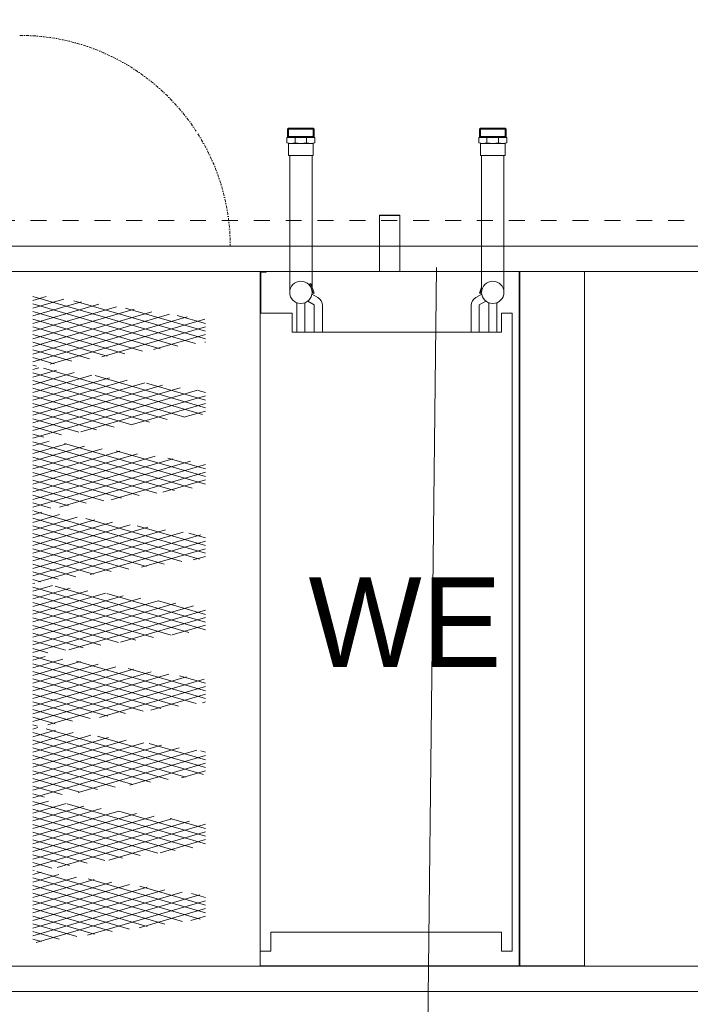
# Model space of a CAD drawing. Header units: millimetres. Extents: x -3034 to 546681, y -100001 to 133386.
# Tile 19 of 124: x 58065 to 59117, y -375 to 1167. Entities that reach past the tile are written whole.
import ezdxf

# ---------------------------------------------------------------- set-up
doc = ezdxf.new("R2010")
doc.units = ezdxf.units.MM
for name, pattern in [('ACAD_ISO03W100', [150, 60, -90]), ('DASHDOT', [1, 0.5, -0.25, 0, -0.25]), ('Dashed2cust', [50, 25, -25])]:
    doc.linetypes.add(name, pattern=pattern)
for name, color, linetype in [('___INST__AR_podstawy', 3, 'Continuous'), ('ELEK CIENKIE', 80, 'Continuous'), ('ELEK ODGROMÓWKA', 214, 'Continuous')]:
    doc.layers.add(name, color=color, linetype=linetype)
doc.layers.add('HVAC_WENTYLACJA_ETYKIETY', color=3, linetype='Continuous', lineweight=18)
doc.styles.add('DYN_DIM', font='txt')

# ---------------------------------------------------------------- blocks, each defined once
blk = doc.blocks.new('iglice')
at = {"layer": 'ELEK CIENKIE', "color": 232, "linetype": 'ACAD_ISO03W100', "ltscale": 3}
blk.add_circle((-52800.3, 20728.8), 7540, dxfattribs=at)
blk = doc.blocks.new('wentDACH')
at = {"color": 8, "lineweight": 9, "ltscale": 5}
for p, q in [((-127549.2, 44397), (-127547.7, 44398.5)), ((-127549.2, 44385), (-127549.2, 44397)), ((-127549.2, 44397), (-127507.2, 44397)), ((-127547.7, 44383.5), (-127547.7, 44398.5)), ((-127528.2, 44398.5), (-127547.7, 44398.5)), ((-127528.2, 44398.5), (-127508.7, 44398.5)), ((-127508.7, 44383.5), (-127508.7, 44398.5)), ((-127507.2, 44397), (-127508.7, 44398.5)), ((-127507.2, 44385), (-127507.2, 44397)), ((-127248.2, 44397), (-127246.7, 44398.5)), ((-127206.2, 44397), (-127248.2, 44397)), ((-127248.2, 44385), (-127248.2, 44397)), ((-127246.7, 44383.5), (-127246.7, 44398.5)), ((-127227.2, 44398.5), (-127246.7, 44398.5)), ((-127227.2, 44398.5), (-127207.7, 44398.5)), ((-127207.7, 44383.5), (-127207.7, 44398.5)), ((-127206.2, 44397), (-127207.7, 44398.5)), ((-127206.2, 44385), (-127206.2, 44397)), ((-127506.2, 44383.5), (-127550.2, 44383.5)), ((-127550.2, 44375.5), (-127550.2, 44383.5)), ((-127549.2, 44385), (-127547.7, 44383.5)), ((-127549.2, 44385), (-127507.2, 44385)), ((-127547.7, 44355.5), (-127547.7, 44374.8)), ((-127508.7, 44374.5), (-127547.7, 44374.5)), ((-127537.3, 44375.5), (-127537.3, 44383.5)), ((-127519.1, 44375.5), (-127519.1, 44383.5)), ((-127507.2, 44385), (-127508.7, 44383.5)), ((-127508.7, 44383.5), (-127506.2, 44383.5)), ((-127508.7, 44355.5), (-127508.7, 44374.8)), ((-127506.2, 44383.5), (-127506.2, 44375.5)), ((-127249.2, 44383.5), (-127205.2, 44383.5)), ((-127246.7, 44383.5), (-127249.2, 44383.5)), ((-127249.2, 44383.5), (-127249.2, 44375.5)), ((-127206.2, 44385), (-127248.2, 44385)), ((-127248.2, 44385), (-127246.7, 44383.5)), ((-127246.7, 44355.5), (-127246.7, 44374.8)), ((-127246.7, 44374.5), (-127207.7, 44374.5)), ((-127236.3, 44375.5), (-127236.3, 44383.5)), ((-127218.1, 44375.5), (-127218.1, 44383.5)), ((-127206.2, 44385), (-127207.7, 44383.5)), ((-127207.7, 44355.5), (-127207.7, 44374.8)), ((-127205.2, 44375.5), (-127205.2, 44383.5)), ((-127528.2, 44355.5), (-127547.7, 44355.5)), ((-127528.2, 44355.5), (-127508.7, 44355.5)), ((-127227.2, 44355.5), (-127246.7, 44355.5)), ((-127227.2, 44355.5), (-127207.7, 44355.5))]:
    blk.add_line(p, q, dxfattribs=at)
at = {"color": 8, "lineweight": 9}
for p, q in [((-127545.7, 44141), (-127545.7, 44355.5)), ((-127545.7, 44355.5), (-127510.7, 44355.5)), ((-127510.7, 44149.2), (-127510.7, 44355.5)), ((-127244.7, 44141), (-127244.7, 44355.5)), ((-127209.7, 44355.5), (-127244.7, 44355.5)), ((-127209.7, 44141), (-127209.7, 44355.5)), ((-128002, 44213.5), (-126144, 44213.5)), ((-128000, 44173.5), (-126146, 44173.5)), ((-127592, 44173.5), (-127592, 43085.6)), ((-127592, 44173.5), (-127185.6, 44173.5)), ((-127592, 44073.5), (-127592, 44173.5)), ((-127592, 44173.5), (-127582.5, 44173.5)), ((-127591, 44108.5), (-127591, 44172.5)), ((-127591, 44172.5), (-127582.5, 44172.5)), ((-127582.5, 44172.5), (-127582.5, 44173.5)), ((-127185.6, 44173.5), (-127185.6, 43085.6)), ((-127185, 44173.5), (-127185, 43085.6)), ((-127083.4, 44173.5), (-127083.4, 43085.6)), ((-127512.8, 44155.1), (-127514.3, 44154.6)), ((-127512.8, 44155.1), (-127507.4, 44140)), ((-127514.3, 44154.6), (-127508.8, 44139.5)), ((-127510.7, 44141), (-127510.7, 44141.4)), ((-127507.4, 44140), (-127508.8, 44139.5)), ((-127244.7, 44149.2), (-127248, 44140)), ((-127248, 44140), (-127246.6, 44139.5)), ((-127244.7, 44144.8), (-127246.6, 44139.5)), ((-127244.7, 44141), (-127244.7, 44148.3)), ((-127244.7, 44141), (-127244.7, 44141.4)), ((-127948.6, 44134.8), (-127693.7, 44060.7)), ((-127927.9, 44134.3), (-127948.6, 44128.2)), ((-127900.2, 44130.3), (-127948.6, 44116.2)), ((-127872.5, 44126.4), (-127948.6, 44104.2)), ((-127884.1, 44128), (-127678, 44068.1)), ((-127517.3, 44127.3), (-127507.1, 44121.4)), ((-127510.9, 44138.3), (-127501.5, 44132.9)), ((-127244.5, 44138.3), (-127253.9, 44132.9)), ((-127238.1, 44127.3), (-127248.4, 44121.4)), ((-127948.6, 44122.8), (-127721.4, 44056.7)), ((-127844.8, 44122.4), (-127948.6, 44092.3)), ((-127817.1, 44118.5), (-127948.6, 44080.3)), ((-127789.5, 44114.5), (-127948.6, 44068.3)), ((-127948.6, 44110.8), (-127749.1, 44052.8)), ((-127761.8, 44110.6), (-127948.6, 44056.3)), ((-127803.2, 44116.5), (-127678, 44080.1)), ((-127507.1, 44078.5), (-127507.1, 44121.4)), ((-127494.4, 44078.5), (-127494.4, 44120.5)), ((-127261.1, 44078.5), (-127261.1, 44120.5)), ((-127248.4, 44078.5), (-127248.4, 44121.4)), ((-127734.1, 44106.7), (-127948.6, 44044.3)), ((-127706.4, 44102.7), (-127948.6, 44032.3)), ((-127948.6, 44098.8), (-127776.8, 44048.9)), ((-127678.7, 44098.8), (-127921.2, 44028.3)), ((-127722.3, 44105), (-127678, 44092.1)), ((-127592, 44108.5), (-127542, 44108.5)), ((-127542, 44108.5), (-127542, 44078.5)), ((-127213.5, 44078.5), (-127213.5, 44108.5)), ((-127213.5, 44108.5), (-127197, 44108.5)), ((-127197, 44073.5), (-127197, 44108.5)), ((-127948.6, 44086.8), (-127804.4, 44044.9)), ((-127678, 44087), (-127840.3, 44039.8)), ((-127542, 44078.5), (-127213.5, 44078.5)), ((-127948.6, 44074.8), (-127832.1, 44041)), ((-127948.6, 44062.8), (-127859.8, 44037)), ((-127678, 44075), (-127759.4, 44051.3)), ((-127678, 44063), (-127678.6, 44062.8)), ((-127592, 44073.5), (-127592, 43143.5)), ((-127197, 44073.5), (-127197, 43143.5)), ((-127948.6, 44050.9), (-127887.5, 44033.1)), ((-127948.6, 44038.9), (-127915.2, 44029.1)), ((-127948.6, 44026.9), (-127942.9, 44025.2)), ((-127939.2, 44023), (-127948.6, 44020.3)), ((-127911.5, 44019.1), (-127948.6, 44008.3)), ((-127931.8, 44022), (-127682.4, 43949.5)), ((-127883.8, 44015.2), (-127948.6, 43996.3)), ((-127948.6, 44014.9), (-127710, 43945.5)), ((-127856.2, 44011.2), (-127948.6, 43984.3)), ((-127828.5, 44007.3), (-127948.6, 43972.3)), ((-127800.8, 44003.3), (-127948.6, 43960.4)), ((-127948.6, 44002.9), (-127737.7, 43941.6)), ((-127850.9, 44010.5), (-127678, 43960.2)), ((-127773.1, 43999.4), (-127948.6, 43948.4)), ((-127745.4, 43995.4), (-127948.6, 43936.4)), ((-127717.7, 43991.5), (-127948.6, 43924.4)), ((-127948.6, 43990.9), (-127765.4, 43937.6)), ((-127690.1, 43987.6), (-127948.6, 43912.4)), ((-127770.1, 43999), (-127678, 43972.2)), ((-127689.2, 43987.4), (-127678, 43984.2)), ((-127948.6, 43978.9), (-127793.1, 43933.7)), ((-127678, 43979.1), (-127873.4, 43922.3)), ((-127948.6, 43966.9), (-127820.8, 43929.8)), ((-127948.6, 43954.9), (-127848.5, 43925.8)), ((-127678, 43967.1), (-127792.6, 43933.8)), ((-127678, 43955.1), (-127711.7, 43945.3)), ((-127948.6, 43942.9), (-127876.2, 43921.9)), ((-127948.6, 43930.9), (-127903.8, 43917.9)), ((-127948.6, 43919), (-127931.5, 43914)), ((-127922.9, 43907.9), (-127948.6, 43900.4)), ((-127948.6, 43907), (-127698.7, 43834.3)), ((-127895.2, 43903.9), (-127948.6, 43888.4)), ((-127867.5, 43900), (-127948.6, 43876.4)), ((-127839.8, 43896.1), (-127948.6, 43864.4)), ((-127948.6, 43895), (-127726.4, 43830.4)), ((-127898.7, 43904.4), (-127678, 43840.3)), ((-127817.8, 43892.9), (-127678, 43852.3)), ((-127812.1, 43892.1), (-127948.6, 43852.4)), ((-127784.5, 43888.2), (-127948.6, 43840.4)), ((-127756.8, 43884.2), (-127948.6, 43828.5)), ((-127948.6, 43883), (-127754.1, 43826.4)), ((-127729.1, 43880.3), (-127948.6, 43816.5)), ((-127736.9, 43881.4), (-127678, 43864.3)), ((-127701.4, 43876.3), (-127948.6, 43804.5)), ((-127948.6, 43871), (-127781.8, 43822.5)), ((-127678, 43871.2), (-127906.5, 43804.7)), ((-127948.6, 43859), (-127809.4, 43818.5)), ((-127948.6, 43847), (-127837.1, 43814.6)), ((-127678, 43859.2), (-127825.7, 43816.2)), ((-127678, 43847.2), (-127744.8, 43827.7)), ((-127948.6, 43835), (-127864.8, 43810.7)), ((-127948.6, 43823), (-127892.5, 43806.7)), ((-127948.6, 43811), (-127920.2, 43802.8)), ((-127948.6, 43799), (-127947.9, 43798.8)), ((-127934.2, 43796.7), (-127948.6, 43792.5)), ((-127906.5, 43792.7), (-127948.6, 43780.5)), ((-127878.8, 43788.8), (-127948.6, 43768.5)), ((-127948.6, 43787.1), (-127715, 43719.2)), ((-127851.2, 43784.8), (-127948.6, 43756.5)), ((-127946.4, 43798.4), (-127687.4, 43723.1)), ((-127865.6, 43786.9), (-127678, 43732.4)), ((-127823.5, 43780.9), (-127948.6, 43744.5)), ((-127795.8, 43777), (-127948.6, 43732.5)), ((-127948.6, 43775.1), (-127742.7, 43715.2)), ((-127768.1, 43773), (-127948.6, 43720.5)), ((-127784.7, 43775.4), (-127678, 43744.3)), ((-127740.4, 43769.1), (-127948.6, 43708.5)), ((-127712.7, 43765.1), (-127948.6, 43696.6)), ((-127948.6, 43763.1), (-127770.4, 43711.3)), ((-127685.1, 43761.2), (-127939.7, 43687.2)), ((-127703.8, 43763.9), (-127678, 43756.3)), ((-127948.6, 43751.1), (-127798.1, 43707.3)), ((-127948.6, 43739.1), (-127825.8, 43703.4)), ((-127678, 43751.3), (-127858.8, 43698.7)), ((-127678, 43739.3), (-127777.9, 43710.2)), ((-127948.6, 43727.1), (-127853.5, 43699.4)), ((-127678, 43727.3), (-127697.1, 43721.7)), ((-127948.6, 43715.1), (-127881.2, 43695.5)), ((-127948.6, 43703.1), (-127908.8, 43691.6)), ((-127948.6, 43691.1), (-127936.5, 43687.6)), ((-127945.6, 43685.5), (-127948.6, 43684.6)), ((-127917.9, 43681.5), (-127948.6, 43672.6)), ((-127948.6, 43679.1), (-127703.7, 43607.9)), ((-127890.2, 43677.6), (-127948.6, 43660.6)), ((-127913.3, 43680.9), (-127678, 43612.4)), ((-127862.5, 43673.6), (-127948.6, 43648.6)), ((-127834.8, 43669.7), (-127948.6, 43636.6)), ((-127948.6, 43667.1), (-127731.4, 43604)), ((-127807.1, 43665.7), (-127948.6, 43624.6)), ((-127779.4, 43661.8), (-127948.6, 43612.6)), ((-127832.4, 43669.3), (-127678, 43624.4)), ((-127751.8, 43657.9), (-127948.6, 43600.6)), ((-127948.6, 43655.2), (-127759.1, 43600.1)), ((-127724.1, 43653.9), (-127948.6, 43588.6)), ((-127696.4, 43650), (-127948.6, 43576.6)), ((-127751.6, 43657.8), (-127678, 43636.4)), ((-127948.6, 43643.2), (-127786.8, 43596.1)), ((-127948.6, 43631.2), (-127814.4, 43592.2)), ((-127678, 43643.3), (-127891.9, 43581.1)), ((-127678, 43631.4), (-127811.1, 43592.7)), ((-127948.6, 43619.2), (-127842.1, 43588.2)), ((-127678, 43619.4), (-127730.2, 43604.2)), ((-127948.6, 43607.2), (-127869.8, 43584.3)), ((-127948.6, 43595.2), (-127897.5, 43580.3)), ((-127948.6, 43583.2), (-127925.2, 43576.4)), ((-127948.6, 43571.2), (-127692.4, 43496.7)), ((-127929.2, 43570.3), (-127948.6, 43564.7)), ((-127901.5, 43566.4), (-127948.6, 43552.7)), ((-127873.8, 43562.4), (-127948.6, 43540.7)), ((-127948.6, 43559.2), (-127720, 43492.8)), ((-127846.2, 43558.5), (-127948.6, 43528.7)), ((-127818.5, 43554.5), (-127948.6, 43516.7)), ((-127880.2, 43563.3), (-127678, 43504.5)), ((-127790.8, 43550.6), (-127948.6, 43504.7)), ((-127948.6, 43547.2), (-127747.7, 43488.8)), ((-127763.1, 43546.6), (-127948.6, 43492.7)), ((-127735.4, 43542.7), (-127948.6, 43480.7)), ((-127707.7, 43538.8), (-127948.6, 43468.7)), ((-127799.3, 43551.8), (-127678, 43516.5)), ((-127718.4, 43540.3), (-127678, 43528.5)), ((-127948.6, 43535.3), (-127775.4, 43484.9)), ((-127948.6, 43523.3), (-127803.1, 43481)), ((-127680.1, 43534.8), (-127925.1, 43463.6)), ((-127678, 43523.4), (-127844.2, 43475.1)), ((-127948.6, 43511.3), (-127830.8, 43477)), ((-127678, 43511.4), (-127763.3, 43486.6)), ((-127948.6, 43499.3), (-127858.5, 43473.1)), ((-127678, 43499.5), (-127682.5, 43498.1)), ((-127948.6, 43487.3), (-127886.2, 43469.1)), ((-127948.6, 43475.3), (-127913.8, 43465.2)), ((-127948.6, 43463.3), (-127941.5, 43461.2)), ((-127940.6, 43459.1), (-127948.6, 43456.7)), ((-127912.9, 43455.1), (-127948.6, 43444.8)), ((-127948.6, 43451.3), (-127708.7, 43381.6)), ((-127885.2, 43451.2), (-127948.6, 43432.8)), ((-127857.5, 43447.3), (-127948.6, 43420.8)), ((-127927.9, 43457.3), (-127681, 43385.5)), ((-127847, 43445.8), (-127678, 43396.6)), ((-127829.8, 43443.3), (-127948.6, 43408.8)), ((-127802.1, 43439.4), (-127948.6, 43396.8)), ((-127948.6, 43439.3), (-127736.4, 43377.6)), ((-127774.4, 43435.4), (-127948.6, 43384.8)), ((-127746.8, 43431.5), (-127948.6, 43372.8)), ((-127766.2, 43434.2), (-127678, 43408.6)), ((-127719.1, 43427.5), (-127948.6, 43360.8)), ((-127948.6, 43427.3), (-127764.1, 43373.7)), ((-127691.4, 43423.6), (-127948.6, 43348.8)), ((-127948.6, 43415.3), (-127791.8, 43369.7)), ((-127678, 43415.5), (-127877.3, 43357.6)), ((-127685.3, 43422.7), (-127678, 43420.6)), ((-127948.6, 43403.4), (-127819.4, 43365.8)), ((-127678, 43403.5), (-127796.5, 43369.1)), ((-127948.6, 43391.4), (-127847.1, 43361.9)), ((-127678, 43391.5), (-127715.6, 43380.6)), ((-127948.6, 43379.4), (-127874.8, 43357.9)), ((-127948.6, 43367.4), (-127902.5, 43354)), ((-127948.6, 43355.4), (-127930.2, 43350)), ((-127924.2, 43343.9), (-127948.6, 43336.8)), ((-127948.6, 43343.4), (-127697.4, 43270.4)), ((-127896.5, 43340), (-127948.6, 43324.8)), ((-127894.8, 43339.7), (-127678, 43276.7)), ((-127868.8, 43336), (-127948.6, 43312.9)), ((-127841.2, 43332.1), (-127948.6, 43300.9)), ((-127948.6, 43331.4), (-127725.1, 43266.4)), ((-127813.5, 43328.2), (-127948.6, 43288.9)), ((-127785.8, 43324.2), (-127948.6, 43276.9)), ((-127813.9, 43328.2), (-127678, 43288.7)), ((-127758.1, 43320.3), (-127948.6, 43264.9)), ((-127948.6, 43319.4), (-127752.7, 43262.5)), ((-127730.4, 43316.3), (-127948.6, 43252.9)), ((-127702.7, 43312.4), (-127948.6, 43240.9)), ((-127948.6, 43307.4), (-127780.4, 43258.5)), ((-127678, 43307.6), (-127910.5, 43240)), ((-127733, 43316.7), (-127678, 43300.7)), ((-127948.6, 43295.4), (-127808.1, 43254.6)), ((-127678, 43295.6), (-127829.6, 43251.5)), ((-127948.6, 43283.4), (-127835.8, 43250.6)), ((-127678, 43283.6), (-127748.7, 43263)), ((-127948.6, 43271.5), (-127863.5, 43246.7)), ((-127948.6, 43259.5), (-127891.2, 43242.8)), ((-127948.6, 43247.5), (-127918.8, 43238.8)), ((-127948.6, 43235.5), (-127946.5, 43234.9)), ((-127935.6, 43232.7), (-127948.6, 43228.9)), ((-127942.5, 43233.7), (-127686, 43159.1)), ((-127907.9, 43228.8), (-127948.6, 43216.9)), ((-127880.2, 43224.8), (-127948.6, 43204.9)), ((-127948.6, 43223.5), (-127713.7, 43155.2)), ((-127852.5, 43220.9), (-127948.6, 43192.9)), ((-127824.8, 43216.9), (-127948.6, 43181)), ((-127861.6, 43222.2), (-127678, 43168.8)), ((-127797.1, 43213), (-127948.6, 43169)), ((-127948.6, 43211.5), (-127741.4, 43151.3)), ((-127769.4, 43209.1), (-127948.6, 43157)), ((-127741.8, 43205.1), (-127948.6, 43145)), ((-127714.1, 43201.2), (-127948.6, 43133)), ((-127948.6, 43199.5), (-127769.1, 43147.3)), ((-127780.8, 43210.7), (-127678, 43180.8)), ((-127699.9, 43199.2), (-127678, 43192.8)), ((-127948.6, 43187.5), (-127796.8, 43143.4)), ((-127686.4, 43197.2), (-127943.6, 43122.5)), ((-127678, 43187.7), (-127862.7, 43134)), ((-127948.6, 43175.5), (-127824.4, 43139.4)), ((-127678, 43175.7), (-127781.8, 43145.5)), ((-127948.6, 43163.5), (-127852.1, 43135.5)), ((-127678, 43163.7), (-127701, 43157)), ((-127948.6, 43151.5), (-127879.8, 43131.5)), ((-127948.6, 43139.6), (-127907.5, 43127.6)), ((-127592, 43108.5), (-127592, 43143.5)), ((-127575.5, 43138.5), (-127213.5, 43138.5)), ((-127575.5, 43108.5), (-127575.5, 43138.5)), ((-127213.5, 43138.5), (-127213.5, 43108.5)), ((-127197, 43143.5), (-127197, 43108.5)), ((-127948.6, 43127.6), (-127935.2, 43123.7)), ((-127575.5, 43108.5), (-127592, 43108.5)), ((-127197, 43108.5), (-127213.5, 43108.5)), ((-128000, 43085.5), (-126146, 43085.5)), ((-127592, 43085.6), (-127185.6, 43085.6)), ((-127185, 43085.6), (-127083.4, 43085.6)), ((-128002, 43045.5), (-126144, 43045.5))]:
    blk.add_line(p, q, dxfattribs=at)
at = {"color": 8, "linetype": 'Dashed2cust', "lineweight": 9}
blk.add_line((-128002, 44253.5), (-126144, 44253.5), dxfattribs=at)
at = {"color": 8, "linetype": 'Continuous', "lineweight": 9}
for p, q in [((-127404.8, 44261.5), (-127404.3, 44262)), ((-127372.8, 44261.5), (-127404.8, 44261.5)), ((-127404.8, 44173), (-127404.8, 44261.5)), ((-127373.3, 44262), (-127404.3, 44262)), ((-127373.3, 44262), (-127372.8, 44261.5)), ((-127372.8, 44173), (-127372.8, 44261.5)), ((-127083.4, 44173.5), (-127185, 44173.5))]:
    blk.add_line(p, q, dxfattribs=at)
at = {"color": 8, "lineweight": 9, "ltscale": 0.3}
for p, q in [((-127534.6, 44078.5), (-127534.6, 44124.7)), ((-127521.9, 44078.5), (-127521.9, 44124.7)), ((-127233.6, 44078.5), (-127233.6, 44125)), ((-127220.9, 44078.5), (-127220.9, 44125))]:
    blk.add_line(p, q, dxfattribs=at)
at = {"color": 8, "linetype": 'DASHDOT', "lineweight": 9, "ltscale": 10, "extrusion": (0, 0, -1)}
blk.add_ellipse((-127969.2, 44213.5), major_axis=(330.2, 0), ratio=1, start_param=4.712389, end_param=6.283185, dxfattribs=at)
at = {"color": 8, "lineweight": 9, "ltscale": 5, "extrusion": (0, 0, -1)}
for centre, major_axis, start_param, end_param in [((-127543.8, 44395.7), (21.3, 0), 1.26287, 1.878723), ((-127528.2, 44416.5), (42, 0), 1.352335, 1.789333), ((-127512.6, 44395.7), (21.3, 0), 1.26287, 1.878723), ((-127242.8, 44395.7), (21.3, 0), 1.26287, 1.878723), ((-127227.2, 44416.5), (42, 0), 1.35226, 1.789257), ((-127211.6, 44395.7), (21.3, 0), 1.26287, 1.878723)]:
    blk.add_ellipse(centre, major_axis=major_axis, ratio=1, start_param=start_param, end_param=end_param, dxfattribs=at)
at = {"color": 8, "lineweight": 9, "extrusion": (0, 0, -1)}
for centre in [(-127528.2, 44141), (-127528.2, 44141), (-127227.2, 44141), (-127227.2, 44141)]:
    blk.add_ellipse(centre, major_axis=(17.5, 0), ratio=1, dxfattribs=at)
for centre, major_axis, start_param, end_param in [((-127518.1, 44153.7), (3.92, 0), 6.049479, 6.740022), ((-127512.3, 44137.8), (3.92, 0), 5.128216, 5.81876), ((-127243.1, 44137.8), (3.92, 0), 3.606018, 4.296562), ((-127508.6, 44120.5), (14.3, 0), 5.235988, 6.283185), ((-127246.8, 44120.5), (14.3, 0), 3.141593, 4.18879)]:
    blk.add_ellipse(centre, major_axis=major_axis, ratio=1, start_param=start_param, end_param=end_param, dxfattribs=at)
at = {"color": 8, "lineweight": 9, "style": 'DYN_DIM'}
blk.add_text('WE', height=140.62, rotation=360, dxfattribs=at).set_placement((-127516.2, 43553.9))

msp = doc.modelspace()

# ---------------------------------------------------------------- linework, layer by layer
at = {"layer": 'HVAC_WENTYLACJA_ETYKIETY'}
msp.add_line((58680.412, -2649.117), (58719.035, 778.82), dxfattribs=at)

# ---------------------------------------------------------------- block references
at = {"layer": '___INST__AR_podstawy', "color": 210, "lineweight": 40}
msp.add_blockref('wentDACH', (186034.592, -43400.942), dxfattribs=at)
at = {"layer": 'ELEK ODGROMÓWKA'}
msp.add_blockref('iglice', (111335.99, -24243.943), dxfattribs=at)

doc.saveas('drawing.dxf')
